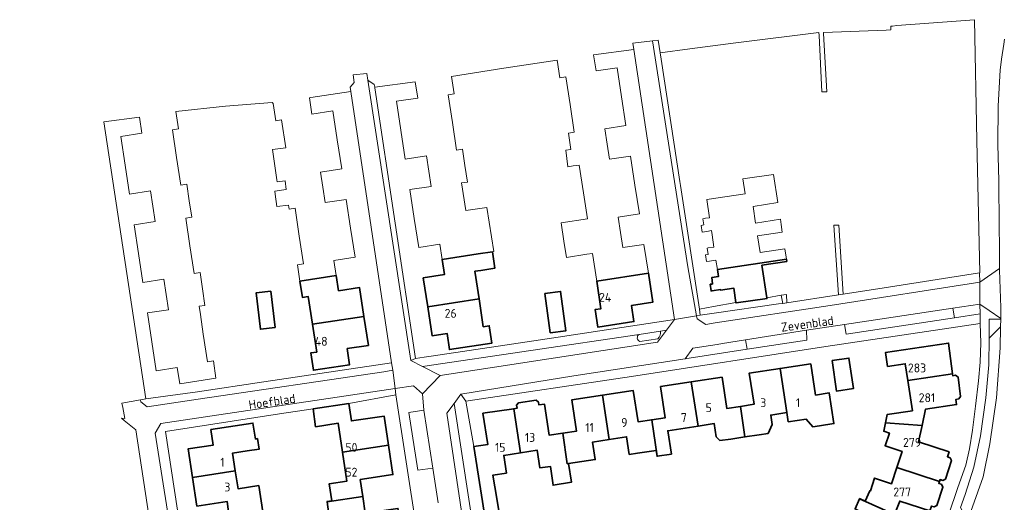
# Model space of a CAD drawing. Header units: metres. Extents: x 248349 to 248832, y 480496 to 481249.
# Tile 14 of 16: x 248519 to 248718, y 481109 to 481206. Entities that reach past the tile are written whole.
import ezdxf
from ezdxf.enums import TextEntityAlignment as Align

# ---------------------------------------------------------------- set-up
doc = ezdxf.new("R2010")
doc.units = ezdxf.units.M
for name, color, linetype, lineweight in [('B-XX-GR-GROENVOORZIENING-GV', 80, 'Continuous', 18), ('B-XX-OG-BEBOUWING-GV', 7, 'Continuous', 35), ('B-XX-OG-BEBOUWING-T18', 10, 'Continuous', 18), ('B-XX-OG-TERREIN_ERF-GV', 7, 'Continuous', 18), ('B-XX-OG-TOPOGRAFIE-T18', 10, 'Continuous', 18), ('B-XX-VH-VERHARDING_GESLOTEN-GV', 252, 'Continuous', 18), ('B-XX-VH-VERHARDING_HALFVERHARDING-GV', 252, 'Continuous', 18), ('B-XX-VH-VERHARDING_OPEN-GV', 252, 'Continuous', 18)]:
    doc.layers.add(name, color=color, linetype=linetype, lineweight=lineweight)
doc.styles.add('NLCS-ISO-M-T18', font='NLCS-ISO.ttf', dxfattribs={"height": 1.8})

msp = doc.modelspace()

# ---------------------------------------------------------------- linework, layer by layer
at = {"layer": 'B-XX-GR-GROENVOORZIENING-GV'}
for points in [[(248656.306, 481146.599), (248659.131, 481147.009), (248672.1, 481148.89), (248672.94, 481149.01), (248672.63, 481150.65), (248669.744, 481150.14), (248669.762, 481150.022), (248663.522, 481149.091), (248663.505, 481149.205), (248659.006, 481148.366), (248656.13, 481147.83)], [(248712.69, 481146.88), (248712.68, 481148.83), (248707.233, 481148.015), (248707.538, 481146.099)], [(248665.73, 481139.75), (248665.43, 481141.65), (248660.793, 481140.912), (248659.71, 481140.74), (248654.8, 481139.96), (248653.24, 481137.85), (248653.23, 481137.84)], [(248600.61, 481127.49), (248597.54, 481127.03), (248599.36, 481115.41), (248602.386, 481115.83)]]:
    msp.add_lwpolyline(points, close=True, dxfattribs=at)
for points in [[(248643.966, 481142.767, 0.5964575), (248644.125, 481141.354)], [(248647.77, 481141.875, 0.2333924), (248648.283, 481143.405)]]:
    msp.add_lwpolyline(points, format="xyb", dxfattribs=at)
for points in [[(248648.283, 481143.405), (248643.966, 481142.767)], [(248644.125, 481141.354), (248647.77, 481141.875)]]:
    msp.add_lwpolyline(points, dxfattribs=at)
at = {"layer": 'B-XX-OG-BEBOUWING-GV'}
for points in [[(248601.376, 481148.321), (248611.734, 481149.9), (248610.889, 481155.48), (248612.075, 481155.66), (248614.905, 481156.088), (248614.404, 481159.399), (248611.574, 481158.971), (248604.272, 481157.868), (248604.738, 481154.793), (248600.492, 481154.15)], [(248673.676, 481157.904), (248659.75, 481155.826), (248659.961, 481154.413), (248658.608, 481154.207), (248658.8, 481152.943), (248658.587, 481152.908), (248658.311, 481152.863), (248658.502, 481151.521), (248658.712, 481151.553), (248660.368, 481151.806), (248660.394, 481151.639), (248663.082, 481152.048), (248663.505, 481149.205), (248663.522, 481149.091), (248669.762, 481150.022), (248669.744, 481150.14), (248668.746, 481156.691), (248673.745, 481157.453)], [(248588.536, 481146.358), (248587.655, 481152.181), (248583.397, 481151.537), (248582.932, 481154.611), (248575.628, 481153.507), (248576.127, 481150.204), (248577.312, 481150.383), (248578.156, 481144.789)], [(248645.85, 481155.063), (248635.453, 481153.495), (248636.297, 481147.921), (248635.111, 481147.742), (248635.644, 481144.225), (248642.953, 481145.354), (248642.466, 481148.604), (248646.732, 481149.244)], [(248569.768, 481151.457), (248566.787, 481151.105), (248567.648, 481143.8), (248570.629, 481144.151)], [(248611.734, 481149.9), (248601.376, 481148.321), (248602.259, 481142.499), (248605.265, 481142.955), (248605.759, 481139.698), (248614.298, 481140.985), (248613.766, 481144.493), (248612.58, 481144.314)], [(248626.07, 481143.072), (248629.242, 481143.506), (248628.162, 481151.407), (248624.991, 481150.974)], [(248588.536, 481146.358), (248578.156, 481144.789), (248579.001, 481139.192), (248577.817, 481139.013), (248578.343, 481135.526), (248585.642, 481136.628), (248585.158, 481139.89), (248589.417, 481140.534)], [(248698.144, 481133.467), (248707.158, 481134.821), (248706.355, 481141.014), (248693.637, 481139.096), (248694.065, 481136.315), (248697.628, 481136.857)], [(248682.865, 481137.492), (248683.757, 481131.35), (248687.226, 481131.866), (248686.285, 481137.986)], [(248674.007, 481125.139), (248677.629, 481125.651), (248679.012, 481124.158), (248680.35, 481124.36), (248683.236, 481124.797), (248682.303, 481130.964), (248679.535, 481130.54), (248678.587, 481136.825), (248672.391, 481135.89), (248673.727, 481126.994)], [(248654.505, 481133.192), (248655.857, 481124.291), (248659.136, 481124.791), (248659.534, 481122.105), (248660.274, 481121.368), (248662.47, 481121.658), (248665.317, 481122.088), (248664.391, 481128.256), (248661.649, 481127.842), (248660.701, 481134.126)], [(248664.391, 481128.256), (248665.317, 481122.088), (248668.163, 481122.518), (248669.991, 481122.805), (248670.777, 481124.613), (248670.499, 481126.503), (248673.727, 481126.994), (248672.391, 481135.89), (248666.195, 481134.956), (248667.143, 481128.671)], [(248707.158, 481134.821), (248698.144, 481133.467), (248699.073, 481127.364), (248693.964, 481126.587), (248693.629, 481124.942), (248701.004, 481124.384), (248701.69, 481127.683), (248707.962, 481128.626), (248707.827, 481129.667), (248708.402, 481129.742), (248708.781, 481130.245), (248708.275, 481134.142), (248707.783, 481134.512), (248707.208, 481134.437)], [(248655.857, 481124.291), (248654.505, 481133.192), (248648.309, 481132.257), (248649.257, 481125.972), (248646.519, 481125.559), (248647.641, 481118.196), (248650.482, 481118.629), (248649.76, 481123.361)], [(248629.515, 481116.686), (248629.732, 481116.719), (248635.134, 481117.539), (248634.593, 481121.077), (248637.971, 481121.598), (248636.619, 481130.493), (248630.423, 481129.559), (248631.371, 481123.274), (248628.595, 481122.85)], [(248636.619, 481130.493), (248637.971, 481121.598), (248641.448, 481122.135), (248641.983, 481118.564), (248643.64, 481118.812), (248647.416, 481119.382), (248647.592, 481118.189), (248647.641, 481118.196), (248646.519, 481125.559), (248643.763, 481125.144), (248642.815, 481131.428)], [(248584.216, 481119.013), (248593.472, 481120.408), (248592.581, 481126.308), (248586.003, 481125.34), (248585.502, 481128.818), (248578.264, 481127.728), (248578.793, 481124.158), (248583.334, 481124.845)], [(248628.595, 481122.85), (248625.859, 481122.432), (248624.909, 481128.726), (248623.782, 481128.556), (248623.695, 481129.13), (248623.217, 481129.482), (248619.658, 481128.946), (248619.305, 481128.468), (248619.391, 481127.894), (248618.713, 481127.792), (248620.072, 481118.897), (248623.461, 481119.408), (248623.998, 481115.849), (248626.119, 481116.171), (248626.654, 481112.381), (248630.34, 481112.955), (248629.732, 481116.719), (248629.515, 481116.686)], [(248610.688, 481120.149), (248611.998, 481111.61), (248612.939, 481105.641), (248615.909, 481106.067), (248614.875, 481112.047), (248614.517, 481114.42), (248617.226, 481114.829), (248616.689, 481118.387), (248620.072, 481118.897), (248618.713, 481127.792), (248612.518, 481126.858), (248613.467, 481120.563)], [(248553.967, 481113.898), (248562.603, 481115.24), (248562.051, 481118.836), (248565.006, 481119.289), (248567.418, 481119.66), (248567.065, 481121.756), (248566.675, 481121.679), (248566.135, 481124.888), (248557.677, 481123.579), (248558.166, 481120.462), (248553.078, 481119.679)], [(248695.933, 481115.933), (248704.51, 481113.132), (248704.632, 481113.507), (248705.175, 481113.33), (248705.726, 481113.603), (248706.944, 481117.339), (248706.669, 481117.913), (248706.126, 481118.09), (248706.452, 481119.088), (248700.32, 481121.096), (248701.004, 481124.384), (248693.629, 481124.942), (248693.285, 481123.257), (248694.418, 481122.887), (248693.574, 481120.308), (248697.001, 481119.181)], [(248581.079, 481109.019), (248588.286, 481110.106), (248587.78, 481113.493), (248594.361, 481114.52), (248593.472, 481120.408), (248584.216, 481119.013), (248585.096, 481113.198), (248581.543, 481112.66), (248582.073, 481109.215), (248581.073, 481109.061)], [(248562.603, 481115.24), (248553.967, 481113.898), (248554.849, 481108.168), (248560.926, 481109.103), (248561.386, 481105.942), (248568.155, 481107.001), (248567.335, 481112.3), (248563.152, 481111.66)], [(248688.403, 481109.631), (248695.47, 481106.485), (248696.512, 481109.169), (248702.573, 481107.19), (248702.894, 481108.173), (248703.436, 481107.996), (248703.984, 481108.26), (248705.205, 481112.006), (248704.92, 481112.55), (248704.378, 481112.727), (248704.51, 481113.132), (248695.933, 481115.933), (248694.862, 481112.678), (248691.455, 481113.799), (248690.588, 481111.218), (248690.465, 481111.259), (248689.523, 481109.182), (248688.425, 481109.68)], [(248587.036, 481100.372), (248596.277, 481101.791), (248596.2, 481102.302), (248596.862, 481102.402), (248597.317, 481103.005), (248596.745, 481106.801), (248596.133, 481107.243), (248595.47, 481107.143), (248595.384, 481107.714), (248588.791, 481106.719), (248588.286, 481110.106), (248581.079, 481109.019), (248581.613, 481105.511), (248582.876, 481105.701), (248583.295, 481103.068), (248586.544, 481103.638)], [(248688.403, 481109.631), (248687.505, 481107.59), (248688.928, 481106.796), (248687.585, 481104.391), (248685.879, 481101.392), (248696.886, 481095.217), (248699.973, 481100.671), (248694.426, 481103.798), (248695.47, 481106.485)]]:
    msp.add_lwpolyline(points, close=True, dxfattribs=at)
at = {"layer": 'B-XX-OG-TERREIN_ERF-GV'}
for points in [[(248669.744, 481150.14), (248672.63, 481150.65), (248673.69, 481150.8), (248673.79, 481149.14), (248684.14, 481150.71), (248683.26, 481164.74), (248683.69, 481164.74), (248684.24, 481164.74), (248685.14, 481150.86), (248694.26, 481152.25), (248712.61, 481155.18), (248712.63, 481155.18), (248712.04, 481181.83), (248711.58, 481206.16), (248695.91, 481204.96), (248695.05, 481204.88), (248694.71, 481204.84), (248694.733, 481204.115), (248693.794, 481204.076), (248681.131, 481203.55), (248681.14, 481203.41), (248681.83, 481191.61), (248681.23, 481191.61), (248680.81, 481191.61), (248680.25, 481203), (248680.223, 481203.552), (248663.493, 481201.489), (248654.216, 481200.257), (248648.242, 481199.463), (248648.44, 481198.19), (248652.21, 481173.54), (248652.34, 481172.74), (248656.13, 481147.83), (248659.006, 481148.366), (248663.505, 481149.205), (248663.082, 481152.048), (248660.394, 481151.639), (248660.368, 481151.806), (248658.712, 481151.553), (248658.502, 481151.521), (248658.311, 481152.863), (248658.587, 481152.908), (248658.8, 481152.943), (248658.608, 481154.207), (248659.961, 481154.413), (248659.75, 481155.826), (248659.465, 481157.735), (248658.16, 481157.536), (248657.599, 481157.451), (248657.394, 481158.794), (248657.898, 481158.871), (248657.704, 481160.145), (248657.916, 481160.177), (248659.058, 481160.351), (248658.683, 481162.813), (248658.554, 481163.661), (248657.608, 481163.517), (248656.696, 481163.378), (248656.492, 481164.722), (248656.996, 481164.798), (248656.803, 481166.064), (248657.364, 481166.15), (248658.167, 481166.272), (248657.61, 481169.927), (248665.327, 481171.102), (248664.872, 481174.084), (248671.077, 481174.978), (248671.94, 481169.308), (248666.941, 481168.546), (248667.452, 481165.188), (248672.451, 481165.95), (248672.612, 481164.891), (248672.844, 481163.371), (248667.845, 481162.609), (248668.355, 481159.261), (248673.354, 481160.022), (248673.676, 481157.904), (248673.745, 481157.453), (248668.746, 481156.691)], [(248632.769, 481171.284), (248631.921, 481176.883), (248630.725, 481176.702), (248629.623, 481176.549), (248629.195, 481179.864), (248630.224, 481180.01), (248629.723, 481183.322), (248630.908, 481183.502), (248630.066, 481189.067), (248629.221, 481194.647), (248628.035, 481194.468), (248627.496, 481197.996), (248616.73, 481196.41), (248606.16, 481194.727), (248606.689, 481191.236), (248605.504, 481191.056), (248606.349, 481185.474), (248607.194, 481179.889), (248608.38, 481180.069), (248608.88, 481176.77), (248609.381, 481173.458), (248608.195, 481173.278), (248609.042, 481167.688), (248613.326, 481168.339), (248614.699, 481159.44), (248614.404, 481159.399), (248614.905, 481156.088), (248612.075, 481155.66), (248610.889, 481155.48), (248611.734, 481149.9), (248612.58, 481144.314), (248613.766, 481144.493), (248614.298, 481140.985), (248605.759, 481139.698), (248605.265, 481142.955), (248602.259, 481142.499), (248601.376, 481148.321), (248600.492, 481154.15), (248604.738, 481154.793), (248604.272, 481157.868), (248603.807, 481160.935), (248599.561, 481160.291), (248598.678, 481166.115), (248597.797, 481171.931), (248602.052, 481172.576), (248601.59, 481175.652), (248601.13, 481178.719), (248596.865, 481178.072), (248595.973, 481183.913), (248595.081, 481189.757), (248599.355, 481190.368), (248598.861, 481193.627), (248590.687, 481192.586), (248590.71, 481192.43), (248598.91, 481137.89), (248600.64, 481138.15), (248602.064, 481138.361), (248602.53, 481138.43), (248625.48, 481141.86), (248651.14, 481145.73), (248642.93, 481200.15), (248634.805, 481199.096), (248635.312, 481195.839), (248639.569, 481196.485), (248640.454, 481190.652), (248641.337, 481184.828), (248637.079, 481184.182), (248637.545, 481181.109), (248638.01, 481178.037), (248642.268, 481178.683), (248643.152, 481172.856), (248644.034, 481167.036), (248639.787, 481166.391), (248640.243, 481163.32), (248640.699, 481160.244), (248644.966, 481160.891), (248645.85, 481155.063), (248646.732, 481149.244), (248642.466, 481148.604), (248642.953, 481145.354), (248635.644, 481144.225), (248635.111, 481147.742), (248636.297, 481147.921), (248635.453, 481153.495), (248634.606, 481159.086), (248633.42, 481158.907), (248629.336, 481158.235), (248628.832, 481161.558), (248628.278, 481165.213), (248633.563, 481166.039)], [(248556.148, 481142.828), (248556.993, 481137.233), (248558.178, 481137.413), (248558.706, 481133.917), (248551.397, 481132.811), (248550.905, 481136.071), (248546.649, 481135.429), (248545.77, 481141.253), (248544.891, 481147.074), (248549.148, 481147.716), (248548.685, 481150.791), (248548.222, 481153.86), (248543.964, 481153.217), (248543.085, 481159.041), (248542.207, 481164.863), (248546.464, 481165.505), (248546, 481168.58), (248545.537, 481171.649), (248541.28, 481171.006), (248540.401, 481176.829), (248539.522, 481182.651), (248543.78, 481183.294), (248543.288, 481186.553), (248536.133, 481185.594), (248544.588, 481129.78), (248554.96, 481131.18), (248568.33, 481133.18), (248594.06, 481137.01), (248585.88, 481191.68), (248577.8, 481190.51), (248577.521, 481190.391), (248578.014, 481187.13), (248582.272, 481187.775), (248583.154, 481181.941), (248584.035, 481176.117), (248579.787, 481175.475), (248580.252, 481172.394), (248580.717, 481169.32), (248584.966, 481169.963), (248585.846, 481164.14), (248586.727, 481158.316), (248582.469, 481157.672), (248582.932, 481154.611), (248583.397, 481151.537), (248587.655, 481152.181), (248588.536, 481146.358), (248589.417, 481140.534), (248585.158, 481139.89), (248585.642, 481136.628), (248578.343, 481135.526), (248577.817, 481139.013), (248579.001, 481139.192), (248578.156, 481144.789), (248577.312, 481150.383), (248576.127, 481150.204), (248575.628, 481153.507), (248575.13, 481156.802), (248576.316, 481156.981), (248575.476, 481162.578), (248574.637, 481168.164), (248573.442, 481167.984), (248573.315, 481168.822), (248570.975, 481168.493), (248570.62, 481171.013), (248570.54, 481171.637), (248572.874, 481171.93), (248572.647, 481173.69), (248571.028, 481173.484), (248570.969, 481173.889), (248570.105, 481179.998), (248572.788, 481180.378), (248571.939, 481185.962), (248570.754, 481185.783), (248570.224, 481189.29), (248570.05, 481189.5), (248560.6, 481188.74), (248550.588, 481187.658), (248551.117, 481184.161), (248549.931, 481183.982), (248550.775, 481178.397), (248551.617, 481172.821), (248552.802, 481173.001), (248553.303, 481169.685), (248553.804, 481166.373), (248552.618, 481166.194), (248553.46, 481160.62), (248554.303, 481155.043), (248555.488, 481155.222), (248555.987, 481151.916), (248556.487, 481148.604), (248555.302, 481148.425), (248555.556, 481146.742)], [(248569.768, 481151.457), (248570.629, 481144.151), (248567.648, 481143.8), (248566.787, 481151.105)], [(248626.07, 481143.072), (248624.991, 481150.974), (248628.162, 481151.407), (248629.242, 481143.506)], [(248682.865, 481137.492), (248686.285, 481137.986), (248687.226, 481131.866), (248683.757, 481131.35)], [(248565.006, 481119.289), (248562.051, 481118.836), (248562.603, 481115.24), (248563.152, 481111.66), (248567.335, 481112.3), (248568.155, 481107.001), (248561.386, 481105.942), (248560.926, 481109.103), (248554.849, 481108.168), (248553.967, 481113.898), (248553.078, 481119.679), (248558.166, 481120.462), (248557.677, 481123.579), (248566.135, 481124.888), (248566.675, 481121.679), (248567.065, 481121.756), (248567.418, 481119.66)]]:
    msp.add_lwpolyline(points, close=True, dxfattribs=at)
for points in [[(248706.33, 481106.35), (248708.21, 481111.89), (248709.85, 481116.43), (248710.55, 481119.69), (248711.18, 481123.49), (248711.8, 481128.33), (248712.4, 481133.38), (248712.71, 481137.16), (248712.85, 481141.06), (248712.69, 481144.94), (248681.63, 481140.33), (248642.43, 481134.28), (248609.03, 481129.31), (248610.688, 481120.149), (248613.467, 481120.563), (248612.518, 481126.858), (248618.713, 481127.792), (248619.391, 481127.894), (248619.305, 481128.468), (248619.658, 481128.946), (248623.217, 481129.482), (248623.695, 481129.13), (248623.782, 481128.556), (248624.909, 481128.726), (248625.859, 481122.432), (248628.595, 481122.85), (248631.371, 481123.274), (248630.423, 481129.559), (248636.619, 481130.493), (248642.815, 481131.428), (248643.763, 481125.144), (248646.519, 481125.559), (248649.257, 481125.972), (248648.309, 481132.257), (248654.505, 481133.192), (248660.701, 481134.126), (248661.649, 481127.842), (248664.391, 481128.256), (248667.143, 481128.671), (248666.195, 481134.956), (248672.391, 481135.89), (248678.587, 481136.825), (248679.535, 481130.54), (248682.303, 481130.964), (248683.236, 481124.797), (248680.35, 481124.36), (248679.012, 481124.158), (248677.629, 481125.651), (248674.007, 481125.139), (248673.727, 481126.994), (248670.499, 481126.503), (248670.777, 481124.613), (248669.991, 481122.805), (248668.163, 481122.518), (248665.317, 481122.088), (248662.47, 481121.658), (248660.274, 481121.368), (248659.534, 481122.105), (248659.136, 481124.791), (248655.857, 481124.291), (248649.76, 481123.361), (248650.482, 481118.629), (248647.641, 481118.196), (248647.592, 481118.189), (248647.416, 481119.382), (248643.64, 481118.812), (248641.983, 481118.564), (248641.448, 481122.135), (248637.971, 481121.598), (248634.593, 481121.077), (248635.134, 481117.539), (248629.732, 481116.719), (248630.34, 481112.955), (248626.654, 481112.381), (248626.119, 481116.171), (248623.998, 481115.849), (248623.461, 481119.408), (248620.072, 481118.897), (248616.689, 481118.387), (248617.226, 481114.829), (248614.517, 481114.42), (248614.875, 481112.047), (248615.909, 481106.067)], [(248687.505, 481107.59), (248688.403, 481109.631), (248688.425, 481109.68), (248689.523, 481109.182), (248690.465, 481111.259), (248690.588, 481111.218), (248691.455, 481113.799), (248694.862, 481112.678), (248695.933, 481115.933), (248697.001, 481119.181), (248693.574, 481120.308), (248694.418, 481122.887), (248693.285, 481123.257), (248693.629, 481124.942), (248693.964, 481126.587), (248699.073, 481127.364), (248698.144, 481133.467), (248697.628, 481136.857), (248694.065, 481136.315), (248693.637, 481139.096), (248706.355, 481141.014), (248707.158, 481134.821), (248707.208, 481134.437), (248707.783, 481134.512), (248708.275, 481134.142), (248708.781, 481130.245), (248708.402, 481129.742), (248707.827, 481129.667), (248707.962, 481128.626), (248701.69, 481127.683), (248701.004, 481124.384), (248700.32, 481121.096), (248706.452, 481119.088), (248706.126, 481118.09), (248706.669, 481117.913), (248706.944, 481117.339), (248705.726, 481113.603), (248705.175, 481113.33), (248704.632, 481113.507), (248704.51, 481113.132), (248704.378, 481112.727), (248704.92, 481112.55), (248705.205, 481112.006), (248703.984, 481108.26)], [(248603.29, 481076.61), (248594.98, 481130.61), (248585.502, 481128.818), (248586.003, 481125.34), (248592.581, 481126.308), (248593.472, 481120.408), (248594.361, 481114.52), (248587.78, 481113.493), (248588.286, 481110.106), (248588.791, 481106.719)], [(248581.613, 481105.511), (248581.079, 481109.019), (248581.073, 481109.061), (248582.073, 481109.215), (248581.543, 481112.66), (248585.096, 481113.198), (248584.216, 481119.013), (248583.334, 481124.845), (248578.793, 481124.158), (248578.264, 481127.728), (248571.51, 481126.73), (248548.55, 481123.21), (248551.54, 481103.38)], [(248702.573, 481107.19), (248696.512, 481109.169), (248695.47, 481106.485)]]:
    msp.add_lwpolyline(points, dxfattribs=at)
at = {"layer": 'B-XX-VH-VERHARDING_GESLOTEN-GV'}
msp.add_lwpolyline([(248717.61, 481202.23), (248717.473, 481201.261), (248717.042, 481198.212), (248716.73, 481196), (248716.34, 481188.83), (248716.29, 481180.98), (248716.49, 481173.78), (248716.58, 481164.38), (248716.61, 481160.48), (248716.621, 481159.15), (248716.647, 481156.015), (248716.65, 481155.7), (248716.89, 481148.15), (248716.857, 481145.964), (248716.855, 481145.845), (248716.83, 481144.25), (248716.75, 481140.05), (248716.03, 481130.01), (248714.68, 481120.74), (248713.35, 481114.09), (248711.21, 481108.01)], dxfattribs=at)
at = {"layer": 'B-XX-VH-VERHARDING_HALFVERHARDING-GV'}
msp.add_lwpolyline([(248672.63, 481150.65), (248672.94, 481149.01), (248673.79, 481149.14), (248673.69, 481150.8)], close=True, dxfattribs=at)
at = {"layer": 'B-XX-VH-VERHARDING_OPEN-GV'}
for points in [[(248646.68, 481201.91), (248642.731, 481201.437), (248642.93, 481200.15), (248651.14, 481145.73), (248655.579, 481146.477), (248653.83, 481156.35)], [(248646.68, 481201.91), (248653.83, 481156.35), (248655.579, 481146.477), (248656.306, 481146.599), (248656.13, 481147.83), (248652.34, 481172.74), (248652.21, 481173.54), (248648.44, 481198.19), (248648.242, 481199.463), (248647.84, 481202.049)], [(248589.08, 481195.351), (248586.359, 481195.067), (248586.54, 481193.48), (248585.74, 481192.6), (248585.88, 481191.68), (248594.06, 481137.01), (248594.06, 481137), (248594.38, 481135.53), (248594.829, 481131.851), (248598.5, 481132.4), (248600.34, 481130.79), (248603.91, 481134.49), (248600.34, 481136.31), (248597.96, 481137.53), (248589.31, 481194.01)], [(248589.31, 481194.01), (248597.96, 481137.53), (248598.91, 481137.89), (248590.71, 481192.43), (248590.687, 481192.586), (248590.61, 481193.1)], [(248685.14, 481150.86), (248684.24, 481164.74), (248683.69, 481164.74), (248683.26, 481164.74), (248684.14, 481150.71)], [(248716.647, 481156.015), (248712.631, 481153.25), (248712.68, 481148.83), (248714.507, 481147.576), (248716.857, 481145.964), (248716.89, 481148.15), (248716.65, 481155.7)], [(248659.131, 481147.009), (248656.306, 481146.599), (248655.579, 481146.477), (248655.68, 481145.91), (248657.4, 481144.78), (248659.31, 481145.07), (248682.48, 481148.59), (248712.631, 481153.25), (248712.61, 481155.18), (248694.26, 481152.25), (248685.14, 481150.86), (248684.14, 481150.71), (248673.79, 481149.14), (248672.94, 481149.01), (248672.1, 481148.89)], [(248685.4, 481144.75), (248685.71, 481142.79), (248707.538, 481146.099), (248707.233, 481148.015)], [(248608.05, 481130.73), (248609.03, 481129.31), (248642.43, 481134.28), (248681.63, 481140.33), (248712.69, 481144.94), (248712.7, 481144.94), (248712.69, 481146.88), (248707.538, 481146.099), (248685.71, 481142.79), (248685.4, 481144.75), (248677.69, 481143.6), (248677.79, 481141.6), (248665.73, 481139.75), (248653.23, 481137.84), (248653.24, 481137.85), (248630.83, 481134.41)], [(248714.56, 481141.98), (248716.83, 481144.25), (248716.855, 481145.845), (248714.561, 481145.847)], [(248600.34, 481136.31), (248643.966, 481142.767), (248648.283, 481143.405), (248649.53, 481143.59), (248651.14, 481145.73), (248625.48, 481141.86), (248602.53, 481138.43), (248602.064, 481138.361), (248600.64, 481138.15), (248598.91, 481137.89), (248597.96, 481137.53)], [(248710.18, 481105.26), (248711.21, 481108.01), (248713.35, 481114.09), (248714.68, 481120.74), (248716.03, 481130.01), (248716.75, 481140.05), (248716.83, 481144.25), (248714.56, 481141.98), (248714.49, 481136.61), (248713.84, 481129.98), (248712.8, 481122.29), (248711.43, 481116.01), (248709.68, 481110.48), (248708.75, 481107.85)], [(248665.43, 481141.65), (248665.73, 481139.75), (248677.79, 481141.6), (248677.69, 481143.6)], [(248555.1, 481129.7), (248592.55, 481135.24), (248594.38, 481135.53), (248594.06, 481137), (248594.06, 481137.01), (248568.33, 481133.18), (248554.96, 481131.18), (248544.588, 481129.78), (248543.521, 481129.587), (248543.58, 481129.19), (248544.83, 481128.14)], [(248516.058, 481069.818), (248517.366, 481070.232), (248536.39, 481076.58), (248546.78, 481080.04), (248549.44, 481080.98), (248554.63, 481082.79), (248553.64, 481089.33), (248551.54, 481103.38), (248548.55, 481123.21), (248571.51, 481126.73), (248578.264, 481127.728), (248585.502, 481128.818), (248594.98, 481130.61), (248594.829, 481131.851), (248547.58, 481124.78), (248546.43, 481122.85), (248550.34, 481098.21), (248552.23, 481086.04), (248550.78, 481083.71), (248541.5, 481080.49), (248517.21, 481072.26)], [(248615.077, 481091.104), (248614.117, 481097.262), (248613.01, 481105.19), (248612.939, 481105.641), (248611.998, 481111.61), (248610.688, 481120.149), (248609.03, 481129.31), (248608.05, 481130.73), (248606.68, 481128.86), (248614.15, 481080.21), (248616.838, 481078.135), (248616.39, 481080.98), (248616.03, 481085.24)], [(248606.68, 481128.86), (248605.23, 481126.9), (248611.98, 481081.9), (248614.15, 481080.21)]]:
    msp.add_lwpolyline(points, close=True, dxfattribs=at)
for points in [[(248611.98, 481081.9), (248605.23, 481126.9), (248606.68, 481128.86), (248608.05, 481130.73), (248630.83, 481134.41), (248653.24, 481137.85), (248654.8, 481139.96), (248659.71, 481140.74), (248660.793, 481140.912), (248665.43, 481141.65), (248677.69, 481143.6), (248685.4, 481144.75), (248707.233, 481148.015), (248712.68, 481148.83), (248712.631, 481153.25), (248682.48, 481148.59), (248659.31, 481145.07), (248657.4, 481144.78), (248655.68, 481145.91), (248655.579, 481146.477), (248651.14, 481145.73), (248649.53, 481143.59), (248647.69, 481141.16), (248603.91, 481134.49), (248600.34, 481130.79), (248600.61, 481127.49), (248602.386, 481115.83), (248603.451, 481108.84)], [(248708.75, 481107.85), (248709.68, 481110.48), (248711.43, 481116.01), (248712.8, 481122.29), (248713.84, 481129.98), (248714.49, 481136.61), (248714.56, 481141.98), (248714.561, 481145.847), (248716.855, 481145.845), (248716.857, 481145.964), (248714.507, 481147.576), (248712.68, 481148.83), (248712.69, 481146.88), (248712.7, 481144.94), (248712.69, 481144.94), (248712.85, 481141.06), (248712.71, 481137.16), (248712.4, 481133.38), (248711.8, 481128.33), (248711.18, 481123.49), (248710.55, 481119.69), (248709.85, 481116.43), (248708.21, 481111.89), (248706.33, 481106.35)], [(248643.966, 481142.767), (248600.34, 481136.31), (248603.91, 481134.49), (248647.69, 481141.16), (248649.53, 481143.59), (248648.283, 481143.405)], [(248647.77, 481141.875), (248644.125, 481141.354)], [(248517.21, 481072.26), (248541.5, 481080.49), (248550.78, 481083.71), (248552.23, 481086.04), (248550.34, 481098.21), (248546.43, 481122.85), (248547.58, 481124.78), (248594.829, 481131.851), (248594.38, 481135.53), (248592.55, 481135.24), (248555.1, 481129.7), (248544.83, 481128.14), (248543.58, 481129.19), (248543.521, 481129.587), (248539.746, 481128.905), (248539.91, 481128), (248540.3, 481125.84), (248539.63, 481125.86), (248540.18, 481125.43), (248542.58, 481123.53), (248547.6, 481090.36), (248543.94, 481085.41), (248484.56, 481065.29)], [(248603.451, 481108.84), (248602.386, 481115.83), (248599.36, 481115.41), (248597.54, 481127.03), (248600.61, 481127.49), (248600.34, 481130.79), (248598.5, 481132.4), (248594.829, 481131.851), (248594.98, 481130.61), (248603.29, 481076.61)]]:
    msp.add_lwpolyline(points, dxfattribs=at)
for points in [[(248644.125, 481141.354, -0.5964575), (248643.966, 481142.767)], [(248648.283, 481143.405, -0.2333924), (248647.77, 481141.875)]]:
    msp.add_lwpolyline(points, format="xyb", dxfattribs=at)

# ---------------------------------------------------------------- texts
at = {"layer": 'B-XX-OG-BEBOUWING-T18', "style": 'NLCS-ISO-M-T18'}
for s, p in [('24', (248637.138, 481150.227)), ('26', (248606, 481147)), ('48', (248579.909, 481141.363)), ('283', (248700, 481136)), ('281', (248702, 481130)), ('5', (248658, 481128)), ('3', (248669, 481129)), ('1', (248676, 481129)), ('7', (248653, 481126)), ('11', (248634, 481124)), ('9', (248641, 481125)), ('13', (248622, 481122)), ('50', (248586, 481120)), ('15', (248616, 481120)), ('279', (248699, 481121)), ('1', (248560, 481117)), ('52', (248586, 481115)), ('3', (248561, 481112)), ('277', (248697, 481111))]:
    msp.add_text(s, height=1.8, dxfattribs=at).set_placement(p, align=Align.MIDDLE_CENTER)
at = {"layer": 'B-XX-OG-TOPOGRAFIE-T18', "style": 'NLCS-ISO-M-T18'}
for s, rotation, p in [('Zevenblad', 7.8, (248677.889, 481144.893)), ('Hoefblad', 8.3, (248570.001, 481129.219))]:
    msp.add_text(s, height=1.8, rotation=rotation, dxfattribs=at).set_placement(p, align=Align.MIDDLE_CENTER)

doc.saveas('drawing.dxf')
